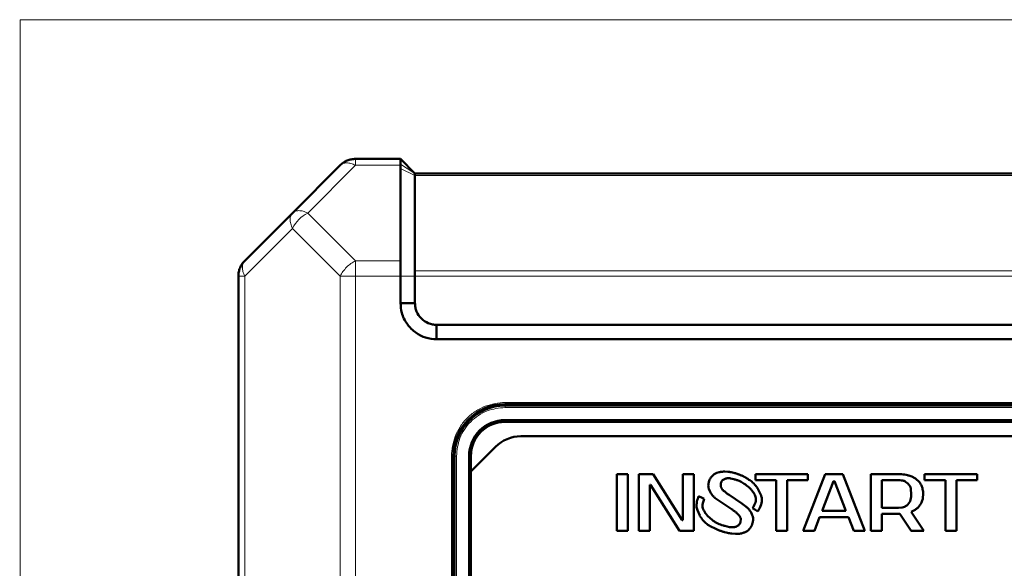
# Model space of a CAD drawing. Header units: millimetres. Extents: x 0 to 420, y 0 to 297.
# Tile 8 of 11: x 50 to 104, y 188 to 219. Entities that reach past the tile are written whole.
import ezdxf

# ---------------------------------------------------------------- set-up
doc = ezdxf.new("R2010")
doc.units = ezdxf.units.MM
doc.styles.add('SLDTEXTSTYLE0', font='TXT', dxfattribs={"width": 0.7, "bigfont": 'bigfont'})
doc.styles.add('SLDTEXTSTYLE1', font='TXT', dxfattribs={"width": 0.7})
doc.dimstyles.new('SLDDIMSTYLE0', dxfattribs={"dimtxt": 5, "dimasz": 5, "dimexe": 0, "dimexo": 0.0625, "dimgap": 1.25, "dimtad": 2, "dimdec": 1, "dimlfac": 2.5, "dimrnd": 1e-09, "dimzin": 12, "dimdsep": 46, "dimtxsty": 'SLDTEXTSTYLE1', "dimsah": 1, "dimcen": 0.09, "dimadec": 0, "dimazin": 3, "dimtfac": 1, "dimtdec": 3, "dimtofl": 0, "dimtmove": 0, "dimatfit": 3, "dimfxl": 1, "dimfrac": 2, "dimtolj": 1, "dimtzin": 12, "dimarcsym": 0})

# ---------------------------------------------------------------- blocks, each defined once
blk = doc.blocks.new('_D_1')
at = {"color": 7, "linetype": 'Continuous', "lineweight": 0}
for p, q in [((62.939, 235.652), (37.909, 235.652)), ((38.909, 235.652), (38.909, 82.452)), ((62.939, 82.452), (37.909, 82.452))]:
    blk.add_line(p, q, dxfattribs=at)
at = {"color": 7, "linetype": 'Continuous', "lineweight": 18}
for points in [[(38.909, 235.652), (38.139, 230.652), (39.678, 230.652)], [(38.909, 82.452), (39.678, 87.452), (38.139, 87.452)]]:
    blk.add_solid(points, dxfattribs=at)
at = {"color": 7, "linetype": 'Continuous', "lineweight": 18, "insert": (32.463, 157.451), "char_height": 5, "attachment_point": 1, "rotation": 90, "style": 'SLDTEXTSTYLE0'}
blk.add_mtext('В', dxfattribs=at)

msp = doc.modelspace()

# ---------------------------------------------------------------- linework, layer by layer
at = {"color": 9, "linetype": 'Continuous', "lineweight": 18}
for p, q in [((49.789, 218.772), (49.789, 96.532)), ((136.029, 218.772), (49.789, 218.772)), ((68.406, 211.052), (68.406, 210.7)), ((68.406, 210.7), (65.757, 208.052)), ((70.908, 210.7), (68.406, 210.7)), ((71.709, 210.252), (70.909, 210.758)), ((71.709, 210.135), (70.909, 210.527)), ((114.109, 210.135), (71.709, 210.135)), ((65.757, 208.052), (68.406, 205.403)), ((64.909, 207.203), (62.26, 204.555)), ((67.557, 204.555), (64.909, 207.203)), ((70.91, 205.403), (68.406, 205.403)), ((68.406, 205.403), (68.406, 204.555)), ((62.26, 204.555), (61.909, 204.555)), ((62.26, 204.555), (62.26, 122.549)), ((67.557, 204.555), (67.557, 122.549)), ((68.406, 204.555), (68.406, 122.549)), ((70.909, 204.555), (68.406, 204.555)), ((71.709, 204.555), (70.909, 204.555)), ((71.708, 204.838), (114.109, 204.838)), ((114.109, 204.555), (71.709, 204.555)), ((76.709, 197.552), (109.109, 197.552)), ((76.709, 197.552), (76.709, 197.452)), ((76.709, 197.272), (76.709, 197.372)), ((109.109, 197.272), (76.709, 197.272)), ((73.729, 153.372), (73.729, 194.572)), ((73.729, 194.572), (73.829, 194.572)), ((74.009, 194.572), (73.909, 194.572)), ((74.009, 194.572), (74.009, 183.726))]:
    msp.add_line(p, q, dxfattribs=at)
at = {"color": 7, "linetype": 'Continuous', "lineweight": 50}
for p, q in [((70.909, 211.052), (68.406, 211.052)), ((71.709, 210.252), (70.909, 211.052)), ((67.557, 210.7), (64.909, 208.052)), ((70.908, 210.7), (70.909, 210.758)), ((70.908, 210.7), (70.909, 210.527)), ((70.91, 205.403), (70.909, 210.527)), ((71.708, 204.838), (71.709, 210.135)), ((114.109, 210.252), (71.709, 210.252)), ((64.909, 208.052), (62.26, 205.403)), ((61.909, 204.555), (61.909, 122.549)), ((70.909, 203.052), (70.909, 204.555)), ((71.709, 203.052), (71.709, 204.555)), ((70.909, 203.052), (71.709, 203.052)), ((72.909, 201.052), (72.909, 201.852)), ((112.909, 201.852), (72.909, 201.852)), ((112.909, 201.052), (72.909, 201.052)), ((76.709, 197.452), (109.109, 197.452)), ((109.109, 197.372), (76.709, 197.372)), ((81.309, 197.372), (81.309, 197.452)), ((81.909, 197.452), (81.909, 197.372)), ((83.909, 197.452), (83.909, 197.372)), ((84.509, 197.452), (84.509, 197.372)), ((101.309, 197.372), (101.309, 197.452)), ((101.909, 197.452), (101.909, 197.372)), ((103.909, 197.452), (103.909, 197.372)), ((76.709, 196.572), (109.109, 196.572)), ((109.109, 196.472), (76.709, 196.472)), ((77.586, 195.672), (108.232, 195.672)), ((74.809, 193.723), (76.171, 195.086)), ((73.829, 183.652), (73.829, 194.572)), ((73.909, 194.572), (73.909, 183.726)), ((74.709, 184.016), (74.709, 194.572)), ((74.809, 194.572), (74.809, 193.723)), ((74.809, 193.723), (74.809, 184.058)), ((83.527, 193.568), (82.909, 193.568)), ((82.909, 193.568), (82.909, 190.435)), ((83.527, 190.435), (83.527, 193.568)), ((84.123, 193.568), (84.123, 190.435)), ((84.932, 193.568), (84.123, 193.568)), ((86.53, 191.017), (84.932, 193.568)), ((86.572, 193.568), (86.572, 191.017)), ((87.19, 193.568), (86.572, 193.568)), ((87.19, 190.435), (87.19, 193.568)), ((88.255, 193.521), (88.176, 193.44)), ((88.594, 193.682), (88.467, 193.64)), ((89.078, 193.705), (88.902, 193.712)), ((89.623, 193.578), (89.489, 193.619)), ((90.007, 193.409), (89.881, 193.471)), ((90.598, 193.568), (90.598, 193.233)), ((93.516, 193.568), (90.598, 193.568)), ((94.474, 193.568), (93.26, 190.435)), ((93.516, 193.233), (93.516, 193.568)), ((95.454, 193.568), (94.474, 193.568)), ((96.668, 190.435), (95.454, 193.568)), ((97.009, 193.568), (97.009, 190.435)), ((98.542, 193.568), (97.009, 193.568)), ((99.278, 193.44), (99.115, 193.495)), ((99.991, 193.568), (99.991, 193.233)), ((102.909, 193.568), (99.991, 193.568)), ((102.909, 193.233), (102.909, 193.568)), ((84.741, 192.987), (84.783, 192.987)), ((84.741, 190.435), (84.741, 192.987)), ((84.783, 192.987), (86.381, 190.435)), ((88.058, 193.255), (88.025, 193.151)), ((88.677, 193.02), (88.69, 193.079)), ((88.69, 192.863), (88.679, 192.913)), ((88.805, 193.259), (88.915, 193.313)), ((89.211, 193.34), (89.406, 193.295)), ((89.811, 193.142), (89.981, 193.041)), ((90.24, 193.264), (90.239, 193.264)), ((90.241, 193.264), (90.24, 193.264)), ((90.295, 193.231), (90.241, 193.264)), ((90.598, 193.233), (91.748, 193.233)), ((91.748, 193.233), (91.748, 190.435)), ((92.366, 193.233), (93.516, 193.233)), ((92.366, 190.435), (92.366, 193.233)), ((94.304, 191.532), (94.943, 193.188)), ((94.943, 193.188), (94.985, 193.188)), ((94.985, 193.188), (95.624, 191.532)), ((97.626, 193.233), (98.542, 193.233)), ((97.626, 191.711), (97.626, 193.233)), ((98.927, 193.155), (99.062, 193.047)), ((99.653, 193.181), (99.543, 193.28)), ((99.867, 192.795), (99.812, 192.935)), ((99.991, 193.233), (101.141, 193.233)), ((101.141, 193.233), (101.141, 190.435)), ((101.759, 193.233), (102.909, 193.233)), ((101.759, 190.435), (101.759, 193.233)), ((87.637, 192.268), (87.451, 192.354)), ((88.013, 192.759), (88.092, 192.583)), ((88.782, 192.709), (88.743, 192.761)), ((88.965, 192.546), (88.895, 192.602)), ((89.855, 191.94), (89.143, 192.419)), ((90.759, 192.726), (90.761, 192.728)), ((90.915, 192.395), (90.759, 192.726)), ((99.23, 192.715), (99.245, 192.472)), ((99.891, 192.243), (99.906, 192.472)), ((87.765, 192.202), (87.637, 192.268)), ((87.663, 191.895), (87.765, 192.202)), ((88.373, 192.248), (88.591, 192.088)), ((88.591, 192.088), (89.307, 191.608)), ((90.068, 191.784), (89.855, 191.94)), ((99.169, 192.037), (99.062, 191.897)), ((99.609, 191.713), (99.735, 191.868)), ((73.829, 191.572), (73.909, 191.572)), ((87.379, 191.573), (87.508, 191.284)), ((87.508, 191.284), (87.504, 191.282)), ((88.225, 191.012), (87.944, 191.265)), ((89.624, 191.362), (89.712, 191.258)), ((90.448, 191.266), (90.36, 191.446)), ((90.444, 191.692), (90.563, 191.609)), ((90.563, 191.609), (90.738, 191.499)), ((95.624, 191.532), (94.304, 191.532)), ((98.542, 191.711), (97.626, 191.711)), ((97.626, 191.375), (98.619, 191.375)), ((97.626, 190.435), (97.626, 191.375)), ((98.754, 191.726), (98.542, 191.711)), ((98.619, 191.375), (99.245, 190.435)), ((99.948, 190.435), (99.245, 191.491)), ((73.829, 190.972), (73.909, 190.972)), ((86.572, 191.017), (86.53, 191.017)), ((89.159, 190.641), (88.9, 190.703)), ((89.642, 190.718), (89.519, 190.659)), ((89.793, 191.051), (89.777, 190.943)), ((93.873, 190.435), (94.155, 191.196)), ((94.155, 191.196), (95.773, 191.196)), ((95.773, 191.196), (96.055, 190.435)), ((82.909, 190.435), (83.527, 190.435)), ((84.123, 190.435), (84.741, 190.435)), ((86.381, 190.435), (87.19, 190.435)), ((88.096, 190.689), (88.4, 190.533)), ((88.673, 190.423), (88.817, 190.379)), ((89.29, 190.277), (89.487, 190.264)), ((89.829, 190.289), (89.967, 190.331)), ((90.196, 190.456), (90.279, 190.544)), ((91.748, 190.435), (92.366, 190.435)), ((93.26, 190.435), (93.873, 190.435)), ((96.055, 190.435), (96.668, 190.435)), ((97.009, 190.435), (97.626, 190.435)), ((99.245, 190.435), (99.948, 190.435)), ((101.141, 190.435), (101.759, 190.435)), ((73.829, 188.972), (73.909, 188.972)), ((73.909, 188.372), (73.829, 188.372))]:
    msp.add_line(p, q, dxfattribs=at)
at = {"color": 9, "linetype": 'Continuous', "lineweight": 18}
msp.add_arc((66.66, 206.3), 1.971, 117.2738, 152.7262, dxfattribs=at)
at = {"color": 7, "linetype": 'Continuous', "lineweight": 50}
for centre, radius, end in [((76.709, 194.572), 2.88, 180), ((76.709, 194.572), 2.8, 180), ((76.709, 194.572), 2, 180), ((76.709, 194.572), 1.9, 180), ((77.586, 193.672), 2, 135)]:
    msp.add_arc(centre, radius, 90, end, dxfattribs=at)
for points in [[(67.557, 210.7), (67.616, 210.753), (67.733, 210.858), (67.944, 210.967), (68.17, 211.039), (68.327, 211.047), (68.406, 211.052)], [(70.909, 210.758), (70.909, 210.842), (70.909, 211.011), (70.909, 211.038), (70.909, 211.052)], [(71.709, 210.252), (71.709, 210.25), (71.709, 210.247), (71.709, 210.223), (71.709, 210.187), (71.709, 210.152), (71.709, 210.135)], [(61.909, 204.555), (61.913, 204.633), (61.922, 204.791), (61.994, 205.017), (62.103, 205.227), (62.208, 205.345), (62.26, 205.403)], [(71.708, 204.838), (71.708, 204.818), (71.709, 204.779), (71.709, 204.709), (71.709, 204.633), (71.709, 204.581), (71.709, 204.555)]]:
    msp.add_open_spline(points, degree=3, dxfattribs=at)
at = {"color": 9, "linetype": 'Continuous', "lineweight": 18}
for points in [[(68.406, 210.7), (68.32, 210.738), (68.149, 210.812), (67.911, 210.842), (67.702, 210.812), (67.605, 210.738), (67.557, 210.7)], [(64.909, 207.203), (64.871, 207.289), (64.797, 207.46), (64.767, 207.698), (64.797, 207.907), (64.871, 208.003), (64.909, 208.052)], [(64.909, 208.052), (64.957, 208.089), (65.054, 208.163), (65.262, 208.193), (65.5, 208.163), (65.672, 208.089), (65.757, 208.052)], [(62.26, 205.403), (62.223, 205.355), (62.149, 205.258), (62.119, 205.05), (62.149, 204.811), (62.223, 204.64), (62.26, 204.555)], [(67.557, 204.555), (67.605, 204.64), (67.702, 204.811), (67.911, 205.05), (68.149, 205.258), (68.32, 205.355), (68.406, 205.403)], [(68.406, 204.555), (68.327, 204.555), (68.17, 204.555), (67.944, 204.555), (67.733, 204.555), (67.616, 204.555), (67.557, 204.555)]]:
    msp.add_open_spline(points, degree=3, dxfattribs=at)
at = {"color": 7, "linetype": 'Continuous', "lineweight": 50}
for points, knots in [([(70.909, 204.555), (70.909, 204.667), (70.909, 204.81), (70.909, 204.954), (70.909, 204.996), (70.909, 205.154), (70.909, 205.281), (70.91, 205.403)], [0, 0, 0, 0, 0.357033, 0.455704, 0.484948, 0.500793, 1, 1, 1, 1]), ([(72.909, 201.052), (72.701, 201.068), (72.291, 201.101), (71.722, 201.408), (71.249, 201.877), (70.947, 202.46), (70.92, 202.875), (70.909, 203.052)], [0, 0, 0, 0, 0.197417, 0.390669, 0.604477, 0.83082, 1, 1, 1, 1]), ([(72.909, 201.852), (72.83, 201.855), (72.673, 201.861), (72.372, 201.959), (72.041, 202.184), (71.816, 202.515), (71.718, 202.816), (71.712, 202.974), (71.709, 203.052)], [0, 0, 0, 0, 0.124349, 0.251215, 0.500001, 0.748788, 0.875704, 1, 1, 1, 1]), ([(88.176, 193.44), (88.159, 193.419), (88.127, 193.381), (88.085, 193.32), (88.067, 193.277), (88.058, 193.255)], [0, 0, 0, 0, 0.363146, 0.678574, 1, 1, 1, 1]), ([(88.467, 193.64), (88.442, 193.63), (88.392, 193.61), (88.319, 193.573), (88.276, 193.538), (88.255, 193.521)], [0, 0, 0, 0, 0.327175, 0.660089, 1, 1, 1, 1]), ([(88.902, 193.712), (88.875, 193.712), (88.822, 193.712), (88.744, 193.708), (88.667, 193.7), (88.618, 193.688), (88.594, 193.682)], [0, 0, 0, 0, 0.257527, 0.515096, 0.756531, 1, 1, 1, 1]), ([(89.489, 193.619), (89.463, 193.626), (89.383, 193.648), (89.275, 193.675), (89.163, 193.696), (89.106, 193.702), (89.078, 193.705)], [0, 0, 0, 0, 0.190196, 0.593736, 0.796504, 1, 1, 1, 1]), ([(89.881, 193.471), (89.857, 193.483), (89.809, 193.505), (89.742, 193.535), (89.68, 193.559), (89.642, 193.572), (89.623, 193.578)], [0, 0, 0, 0, 0.285416, 0.570856, 0.785274, 1, 1, 1, 1]), ([(99.115, 193.495), (99.09, 193.502), (99.012, 193.523), (98.878, 193.548), (98.712, 193.566), (98.599, 193.567), (98.542, 193.568)], [0, 0, 0, 0, 0.138078, 0.414432, 0.706396, 1, 1, 1, 1]), ([(99.543, 193.28), (99.522, 193.296), (99.481, 193.329), (99.415, 193.374), (99.348, 193.411), (99.301, 193.43), (99.278, 193.44)], [0, 0, 0, 0, 0.256997, 0.514093, 0.755932, 1, 1, 1, 1]), ([(88.025, 193.151), (88.018, 193.125), (88.001, 193.054), (87.983, 192.937), (87.99, 192.83), (88.008, 192.772), (88.013, 192.759)], [0, 0, 0, 0, 0.201151, 0.545743, 0.892876, 1, 1, 1, 1]), ([(88.679, 192.913), (88.677, 192.927), (88.673, 192.951), (88.673, 192.987), (88.676, 193.009), (88.677, 193.02)], [0, 0, 0, 0, 0.373096, 0.684236, 1, 1, 1, 1]), ([(88.69, 193.079), (88.697, 193.105), (88.712, 193.157), (88.751, 193.221), (88.789, 193.248), (88.805, 193.259)], [0, 0, 0, 0, 0.367246, 0.738269, 1, 1, 1, 1]), ([(88.915, 193.313), (88.94, 193.321), (88.991, 193.339), (89.067, 193.351), (89.141, 193.351), (89.188, 193.343), (89.211, 193.34)], [0, 0, 0, 0, 0.265723, 0.531644, 0.763776, 1, 1, 1, 1]), ([(89.406, 193.295), (89.432, 193.287), (89.514, 193.264), (89.623, 193.228), (89.732, 193.183), (89.785, 193.156), (89.811, 193.142)], [0, 0, 0, 0, 0.184609, 0.590315, 0.794694, 1, 1, 1, 1]), ([(89.981, 193.041), (90.003, 193.025), (90.111, 192.948), (90.264, 192.822), (90.443, 192.634), (90.559, 192.475), (90.596, 192.35), (90.608, 192.312)], [0, 0, 0, 0, 0.081756, 0.409296, 0.601776, 0.879808, 1, 1, 1, 1]), ([(90.239, 193.264), (90.217, 193.279), (90.173, 193.31), (90.112, 193.349), (90.057, 193.382), (90.023, 193.4), (90.007, 193.409)], [0, 0, 0, 0, 0.2919633, 0.5845356, 0.7921369, 1, 1, 1, 1]), ([(90.647, 192.891), (90.63, 192.912), (90.58, 192.974), (90.499, 193.065), (90.4, 193.161), (90.33, 193.208), (90.295, 193.231)], [0, 0, 0, 0, 0.162764, 0.488473, 0.742304, 1, 1, 1, 1]), ([(90.689, 192.837), (90.685, 192.843), (90.677, 192.853), (90.663, 192.871), (90.653, 192.884), (90.647, 192.891)], [0, 0, 0, 0, 0.292563, 0.585125, 1, 1, 1, 1]), ([(98.542, 193.233), (98.569, 193.233), (98.647, 193.232), (98.752, 193.223), (98.855, 193.196), (98.903, 193.169), (98.927, 193.155)], [0, 0, 0, 0, 0.20109, 0.588729, 0.790872, 1, 1, 1, 1]), ([(99.062, 193.047), (99.08, 193.028), (99.136, 192.969), (99.205, 192.859), (99.222, 192.76), (99.23, 192.715)], [0, 0, 0, 0, 0.211071, 0.637362, 1, 1, 1, 1]), ([(99.812, 192.935), (99.801, 192.959), (99.778, 193.008), (99.74, 193.073), (99.699, 193.132), (99.669, 193.164), (99.653, 193.181)], [0, 0, 0, 0, 0.2723543, 0.5448473, 0.7710665, 1, 1, 1, 1]), ([(87.451, 192.354), (87.442, 192.329), (87.397, 192.203), (87.347, 192.022), (87.323, 191.781), (87.358, 191.651), (87.379, 191.573)], [0, 0, 0, 0, 0.099976, 0.500905, 0.701483, 1, 1, 1, 1]), ([(88.092, 192.583), (88.105, 192.56), (88.148, 192.486), (88.235, 192.366), (88.327, 192.288), (88.373, 192.248)], [0, 0, 0, 0, 0.181931, 0.584871, 1, 1, 1, 1]), ([(88.743, 192.761), (88.736, 192.772), (88.721, 192.793), (88.702, 192.827), (88.694, 192.851), (88.69, 192.863)], [0, 0, 0, 0, 0.344928, 0.669748, 1, 1, 1, 1]), ([(88.895, 192.602), (88.874, 192.619), (88.844, 192.644), (88.807, 192.68), (88.791, 192.699), (88.782, 192.709)], [0, 0, 0, 0, 0.515789, 0.757333, 1, 1, 1, 1]), ([(89.143, 192.419), (89.121, 192.434), (89.08, 192.462), (89.02, 192.504), (88.983, 192.532), (88.965, 192.546)], [0, 0, 0, 0, 0.364174, 0.681993, 1, 1, 1, 1]), ([(90.761, 192.728), (90.754, 192.739), (90.741, 192.762), (90.717, 192.799), (90.699, 192.823), (90.689, 192.837)], [0, 0, 0, 0, 0.3045012, 0.6090275, 1, 1, 1, 1]), ([(90.738, 191.499), (90.751, 191.523), (90.791, 191.593), (90.88, 191.771), (90.961, 191.989), (90.97, 192.228), (90.933, 192.338), (90.915, 192.395)], [0, 0, 0, 0, 0.084631, 0.253957, 0.635557, 0.811264, 1, 1, 1, 1]), ([(99.245, 192.472), (99.245, 192.445), (99.244, 192.365), (99.236, 192.232), (99.209, 192.111), (99.176, 192.05), (99.169, 192.037)], [0, 0, 0, 0, 0.179524, 0.538938, 0.900842, 1, 1, 1, 1]), ([(99.906, 192.472), (99.905, 192.499), (99.905, 192.566), (99.899, 192.675), (99.877, 192.755), (99.867, 192.795)], [0, 0, 0, 0, 0.245158, 0.619289, 1, 1, 1, 1]), ([(87.837, 191.395), (87.822, 191.417), (87.776, 191.483), (87.709, 191.598), (87.654, 191.747), (87.66, 191.848), (87.663, 191.895)], [0, 0, 0, 0, 0.147433, 0.442841, 0.740029, 1, 1, 1, 1]), ([(90.608, 192.312), (90.615, 192.262), (90.63, 192.16), (90.596, 191.938), (90.506, 191.793), (90.444, 191.692)], [0, 0, 0, 0, 0.2319282, 0.4681626, 1, 1, 1, 1]), ([(99.062, 191.897), (99.043, 191.878), (98.985, 191.822), (98.884, 191.753), (98.792, 191.734), (98.754, 191.726)], [0, 0, 0, 0, 0.223541, 0.674932, 1, 1, 1, 1]), ([(99.735, 191.868), (99.75, 191.89), (99.792, 191.952), (99.842, 192.045), (99.877, 192.15), (99.887, 192.212), (99.891, 192.243)], [0, 0, 0, 0, 0.194952, 0.547581, 0.771599, 1, 1, 1, 1]), ([(87.504, 191.282), (87.511, 191.27), (87.523, 191.25), (87.541, 191.222), (87.553, 191.206), (87.558, 191.197)], [0, 0, 0, 0, 0.398915, 0.699314, 1, 1, 1, 1]), ([(87.871, 191.351), (87.867, 191.356), (87.859, 191.366), (87.848, 191.381), (87.841, 191.39), (87.837, 191.395)], [0, 0, 0, 0, 0.357004, 0.67849, 1, 1, 1, 1]), ([(87.944, 191.265), (87.935, 191.275), (87.918, 191.294), (87.893, 191.322), (87.878, 191.341), (87.871, 191.351)], [0, 0, 0, 0, 0.355597, 0.677633, 1, 1, 1, 1]), ([(89.307, 191.608), (89.329, 191.593), (89.396, 191.548), (89.483, 191.486), (89.567, 191.419), (89.605, 191.381), (89.624, 191.362)], [0, 0, 0, 0, 0.198972, 0.597924, 0.798414, 1, 1, 1, 1]), ([(89.712, 191.258), (89.727, 191.236), (89.752, 191.199), (89.783, 191.136), (89.793, 191.088), (89.793, 191.056), (89.793, 191.051)], [0, 0, 0, 0, 0.3547, 0.586073, 0.930611, 1, 1, 1, 1]), ([(90.36, 191.446), (90.345, 191.469), (90.303, 191.536), (90.234, 191.628), (90.148, 191.717), (90.095, 191.762), (90.068, 191.784)], [0, 0, 0, 0, 0.1783758, 0.5356337, 0.7667767, 1, 1, 1, 1]), ([(90.442, 190.871), (90.449, 190.897), (90.465, 190.965), (90.481, 191.077), (90.475, 191.186), (90.454, 191.247), (90.448, 191.266)], [0, 0, 0, 0, 0.199369, 0.520221, 0.843107, 1, 1, 1, 1]), ([(99.245, 191.491), (99.27, 191.502), (99.347, 191.534), (99.449, 191.585), (99.546, 191.651), (99.588, 191.692), (99.609, 191.713)], [0, 0, 0, 0, 0.186242, 0.585958, 0.791213, 1, 1, 1, 1]), ([(87.558, 191.197), (87.562, 191.192), (87.569, 191.182), (87.579, 191.169), (87.586, 191.16), (87.589, 191.156)], [0, 0, 0, 0, 0.387215, 0.6936, 1, 1, 1, 1]), ([(87.589, 191.156), (87.605, 191.134), (87.683, 191.026), (87.805, 190.888), (87.968, 190.763), (88.053, 190.714), (88.096, 190.689)], [0, 0, 0, 0, 0.115159, 0.5776, 0.787398, 1, 1, 1, 1]), ([(88.9, 190.703), (88.874, 190.711), (88.746, 190.747), (88.565, 190.811), (88.366, 190.911), (88.272, 190.978), (88.225, 191.012)], [0, 0, 0, 0, 0.10718, 0.53655, 0.766669, 1, 1, 1, 1]), ([(89.777, 190.943), (89.77, 190.917), (89.753, 190.858), (89.715, 190.774), (89.665, 190.736), (89.642, 190.718)], [0, 0, 0, 0, 0.298918, 0.688431, 1, 1, 1, 1]), ([(90.279, 190.544), (90.296, 190.565), (90.341, 190.624), (90.4, 190.733), (90.428, 190.825), (90.442, 190.871)], [0, 0, 0, 0, 0.21757, 0.603056, 1, 1, 1, 1]), ([(88.4, 190.533), (88.424, 190.522), (88.473, 190.5), (88.543, 190.47), (88.609, 190.444), (88.652, 190.43), (88.673, 190.423)], [0, 0, 0, 0, 0.271118, 0.542254, 0.770965, 1, 1, 1, 1]), ([(88.817, 190.379), (88.843, 190.372), (88.92, 190.35), (89.037, 190.32), (89.168, 190.292), (89.249, 190.282), (89.29, 190.277)], [0, 0, 0, 0, 0.165315, 0.495981, 0.747504, 1, 1, 1, 1]), ([(89.519, 190.659), (89.494, 190.65), (89.417, 190.626), (89.293, 190.618), (89.2, 190.634), (89.159, 190.641)], [0, 0, 0, 0, 0.219746, 0.663137, 1, 1, 1, 1]), ([(89.487, 190.264), (89.514, 190.264), (89.584, 190.263), (89.676, 190.266), (89.764, 190.275), (89.807, 190.285), (89.829, 190.289)], [0, 0, 0, 0, 0.2329774, 0.6141774, 0.8065003, 1, 1, 1, 1]), ([(89.967, 190.331), (89.992, 190.34), (90.042, 190.359), (90.105, 190.39), (90.157, 190.422), (90.183, 190.444), (90.196, 190.456)], [0, 0, 0, 0, 0.305292, 0.610849, 0.80416, 1, 1, 1, 1])]:
    msp.add_open_spline(points, degree=3, knots=knots, dxfattribs=at)
at = {"color": 9, "linetype": 'Continuous', "lineweight": 18}
for points in [[(73.729, 194.572), (73.768, 194.947), (73.83, 195.523), (74.201, 196.217), (74.586, 196.695), (75.063, 197.079), (75.757, 197.451), (76.334, 197.512), (76.709, 197.552)], [(76.709, 197.272), (76.369, 197.236), (75.846, 197.18), (75.218, 196.844), (74.785, 196.495), (74.437, 196.063), (74.1, 195.434), (74.045, 194.911), (74.009, 194.572)]]:
    msp.add_open_spline(points, degree=3, knots=[0, 0, 0, 0, 0.239457, 0.368361, 0.5, 0.631639, 0.760543, 1, 1, 1, 1], dxfattribs=at)

# ---------------------------------------------------------------- dimensions: what is measured, and where the dimension line sits
at = {"color": 7, "linetype": 'Continuous', "lineweight": 18}
dim = msp.add_linear_dim(base=(38.909, 82.452), p1=(62.949, 235.652), p2=(62.949, 82.452), angle=90, text='В', dimstyle='SLDDIMSTYLE0', dxfattribs=at)
dim.commit()
dim.dimension.update_dxf_attribs({"geometry": '_D_1', "text_midpoint": (38.909, 159.052), "dimtype": 160})

doc.saveas('drawing.dxf')
